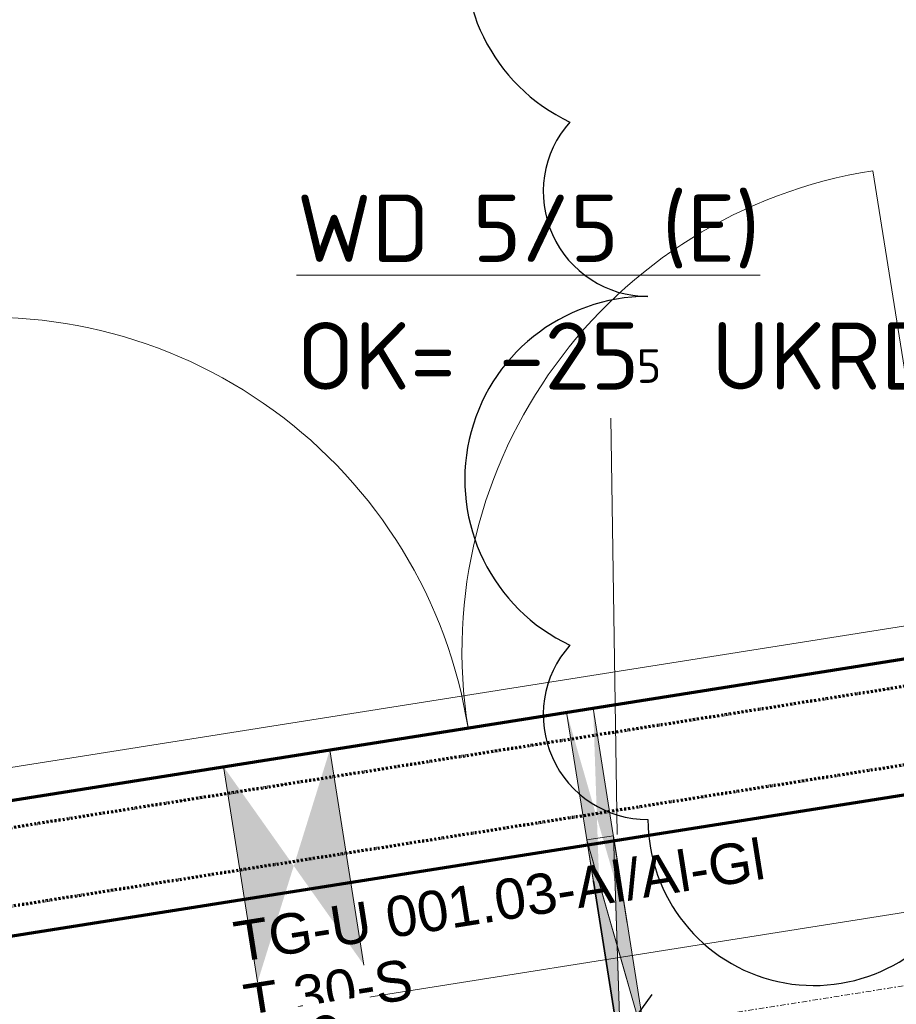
# Model space of a CAD drawing. Header units: millimetres. Extents: x 1523 to 74423, y -42059 to 10268.
# Tile 24 of 77: x 37384 to 39012, y -28609 to -26780. Entities that reach past the tile are written whole.
import ezdxf

# ---------------------------------------------------------------- set-up
doc = ezdxf.new("R2010")
doc.units = ezdxf.units.MM
for name, pattern in [('_Projekt 07 -  _  -  _  -  _  -', [7.5, 3.5, -2, 0, -2]), ('CAx_nichtHalbton', [20001.0584, 10000, -0.5292, 10000, -0.5292]), ('IMPORT-STRICHPUNKT _7_', [20, 10, -5, 0, -5]), ('Verdeckt 2x', [3.572, 2.3813, -1.1907])]:
    doc.linetypes.add(name, pattern=pattern)
for name, color, linetype, lineweight, true_color in [('90 A--Achsraster _1_50_', 7, 'IMPORT-STRICHPUNKT _7_', 13, 0x656565), ('AD', 1, 'Continuous', 13, 0xff0000), ('G-____-REVC-OTLN', 1, 'Continuous', 25, 0xff0000), ('Neubau_10 A--Wand innen _tragend_', 7, 'Continuous', 13, 0x656565), ('Neubau_20 A--Gründungsbelag', 7, 'Continuous', 13, 0x656565), ('Sockelbeschichtung Sprühnebel', 7, 'Continuous', 13, 0x656565), ('Xref_706_5_--_ÜP_-1_000_16_Übersichtsplan UG_IFC 2025_01_13_dwg', 7, 'Continuous', 13, 0x767676), ('XX', 7, 'Continuous', 18, 0x804040)]:
    doc.layers.add(name, color=color, linetype=linetype, lineweight=lineweight, true_color=true_color)
for name, color, linetype, lineweight in [('AD_Detail', 7, 'Continuous', 13), ('Ax-50_BM-Bem', 7, 'Continuous', 9), ('Ax_BM-Bem', 7, 'Continuous', 9), ('GB_HLS-OBJ', 7, 'Continuous', 18), ('M-EQPM-___-IDEN', 7, 'Continuous', 9)]:
    doc.layers.add(name, color=color, linetype=linetype, lineweight=lineweight)
doc.styles.add('Arial', font='arial.ttf', dxfattribs={"height": 75})
doc.styles.add('ISOCPEUR', font='isocpeur.ttf', dxfattribs={"height": 125})
doc.styles.add('ISOCPEUR_2', font='isocpeur.ttf', dxfattribs={"height": 90})
doc.styles.add('ISOCPEUR_3', font='isocpeur.ttf', dxfattribs={"height": 62.5})
doc.dimstyles.new('KI_1_8_mm_Isocpeur__cm_m__Aufrundung_auf_5_mm_ELT_Gesamtbemaßung_1', dxfattribs={"dimscale": 304.8, "dimtxt": 89.638306, "dimasz": 0.492126, "dimexe": 0.295276, "dimexo": 0.0625, "dimgap": 0.049213, "dimtad": 1, "dimlfac": 0.001, "dimrnd": 0.005, "dimzin": 0, "dimdsep": 46, "dimtxsty": 'ISOCPEUR_2', "dimblk1": 'OBLIQUE', "dimblk2": 'OBLIQUE', "dimsah": 1, "dimcen": 0.09, "dimdle": 0.295276, "dimadec": 0, "dimazin": 0, "dimtfac": 1, "dimtdec": 4, "dimtix": 1, "dimtmove": 0, "dimatfit": 3, "dimfxl": 0.984252, "dimfxlon": 1, "dimtvp": 1, "dimtfill": 1, "dimtolj": 1, "dimtzin": 0, "dimlwd": 25, "dimlwe": 25, "dimarcsym": 2})

# ---------------------------------------------------------------- blocks, each defined once
blk = doc.blocks.new('SuD_WD_RB Allgemein - SuD_WD_RB Allgemein-38426179-SuD_-1UG gesamt Plot  - Blatt 1')
at = {"layer": 'AD', "lineweight": 18}
blk.add_hatch(color=256, dxfattribs=at).paths.add_polyline_path([(0, -25), (-202.5, 0), (-405, -25), (-390.6, -25)])
at = {"layer": 'AD_Detail', "lineweight": 18, "true_color": 0xff0000}
blk.add_hatch(color=1, dxfattribs=at).paths.add_polyline_path([(0, 25), (-405, 25), (-202.5, 0), (-177.4, 3.1)])
at = {"layer": 'AD', "color": 7}
for p, q in [((-405, -25), (0, 25)), ((-405, 25), (0, -25)), ((-405, -25), (-405, 25)), ((-405, 25), (0, 25)), ((0, 25), (0, -25)), ((0, -25), (-405, -25))]:
    blk.add_line(p, q, dxfattribs=at)
at = {"layer": 'AD_Detail'}
for p, q in [((0, 25), (-405, 25)), ((-405, 25), (-202.5, 0)), ((-202.5, 0), (0, 25)), ((-202.5, 0), (-405, -25)), ((0, -25), (-202.5, 0)), ((-405, -25), (0, -25))]:
    blk.add_line(p, q, dxfattribs=at)
blk = doc.blocks.new('Xref_706_5_--_ÜP_-1_000_11_Übersichtsplan UG_IFC 2024_09_30_dwg_Tür Ol 2-Fl 27_3-41959642-SuD_-1UG gesamt Plot  - Blatt 1')
at = {"layer": 'Neubau_10 A--Wand innen _tragend_', "color": 9, "true_color": 0xcbcbcb}
for p, q in [((-905, 0), (-905, 905)), ((905, 0), (905, 905))]:
    blk.add_line(p, q, dxfattribs=at)
at = {"layer": 'Neubau_10 A--Wand innen _tragend_', "color": 9, "true_color": 0xcbcbcb, "flags": 128}
for points in [[(-1005, -50), (-905, -50), (-905, 0), (-1005, 0), (-1005, -50), (-1005, 0)], [(1005, -50), (905, -50), (905, 0), (1005, 0), (1005, -50), (1005, 0)]]:
    blk.add_lwpolyline(points, close=True, dxfattribs=at)
for points in [[(-1005, -405), (-990, -405), (-990, -50)], [(1005, -405), (990, -405), (990, -50)]]:
    blk.add_lwpolyline(points, dxfattribs=at)
at = {"layer": 'Neubau_10 A--Wand innen _tragend_', "color": 9, "true_color": 0xcbcbcb}
for centre, start, end in [((-905, 0), 360, 90), ((905, 0), 90, 180)]:
    blk.add_arc(centre, 905, start, end, dxfattribs=at)
blk = doc.blocks.new('Xref_706_5_--_ÜP_-1_000_11_Übersichtsplan UG_IFC 2024_09_30_dwg_Standard-Rastermarker_7-V11-SuD_-1UG gesamt Plot  - Blatt 1')
at = {"layer": '90 A--Achsraster _1_50_', "color": 9, "true_color": 0xcbcbcb}
blk.add_line((0, 0), (52708.2, 0), dxfattribs=at)
blk = doc.blocks.new('Xref_706_5_--_ÜP_-1_000_16_Übersichtsplan UG_IFC 2025_01_13_dwg-35469238-SuD_-1UG gesamt Plot  - Blatt 1')
at = {"layer": 'Neubau_10 A--Wand innen _tragend_', "true_color": 0xededed}
for points in [[(22582.3, -91437.7), (22499.3, -91435.3), (22260.3, -91457.6), (22464.2, -91463.7), (22572.3, -91439.9)], [(22585.1, -91467.2), (22464.2, -91463.7), (22264.9, -91507.4), (22503.9, -91485.1), (22545.8, -91475.9)], [(22709.6, -91913), (22306.4, -91950.7), (22517.3, -92031.4), (22620, -91968.2)], [(22728.2, -92112.1), (22517.3, -92031.4), (22325, -92149.8), (22610.1, -92123.2)]]:
    blk.add_hatch(color=7, dxfattribs=at).paths.add_polyline_path(points)
at = {"layer": 'Neubau_10 A--Wand innen _tragend_', "color": 9, "true_color": 0xcbcbcb}
for p, q in [((22663.5, -91419.9), (22260.3, -91457.6)), ((22264.9, -91507.4), (22668.2, -91469.7)), ((22709.6, -91913), (22306.4, -91950.7)), ((22325, -92149.8), (22728.2, -92112.1))]:
    blk.add_line(p, q, dxfattribs=at)
at = {"layer": 'Neubau_20 A--Gründungsbelag', "color": 9, "true_color": 0xcbcbcb, "flags": 128}
blk.add_lwpolyline([(13969.1, -56992.6), (15254.1, -70749.9), (15005.2, -70773.1), (15122.3, -72027.7), (15371.3, -72004.4), (16703.5, -86267.3), (16454.6, -86290.6), (16641.5, -88291.9), (16890.4, -88268.6), (16916.5, -88547.4), (22193.5, -88054.5), (22437.6, -90668.1), (22188.7, -90691.4), (22375.7, -92692.7), (22624.6, -92669.4), (23571.2, -102803.9)], dxfattribs=at)
blk.add_lwpolyline([(20758, -94729), (22576.7, -94845.5), (22177.1, -90566.9), (20384.9, -90734.3), (20396.5, -90858.8), (20147.6, -90882), (20334.6, -92883.3), (20583.5, -92860.1)], close=True, dxfattribs=at)
at = {"layer": 'Sockelbeschichtung Sprühnebel', "color": 9, "true_color": 0xcbcbcb, "flags": 128}
for points in [[(22552.8, -95234.7), (21913.7, -88392), (16636.6, -88884.9), (13655.8, -56972.6)], [(14105.5, -57001.4), (15333.6, -70149.9), (15413.3, -70142.4), (17110.5, -88313.3), (22387.6, -87820.4), (23085.7, -95294.5), (22931.4, -95308.9), (23637.6, -102869.5), (23263.1, -102839), (23043.5, -100488.1)]]:
    blk.add_lwpolyline(points, dxfattribs=at)
for name, p, rotation in [('Xref_706_5_--_ÜP_-1_000_11_Übersichtsplan UG_IFC 2024_09_30_dwg_Standard-Rastermarker_7-V11-SuD_-1UG gesamt Plot  - Blatt 1', (24579.7, -109838), 95.33628353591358), ('Xref_706_5_--_ÜP_-1_000_11_Übersichtsplan UG_IFC 2024_09_30_dwg_Tür Ol 2-Fl 27_3-41959642-SuD_-1UG gesamt Plot  - Blatt 1', (22282.2, -91692), 95.33628353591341)]:
    blk.add_blockref(name, p, dxfattribs=dict(rotation=rotation))
at = {"layer": 'Neubau_10 A--Wand innen _tragend_', "char_height": 75, "attachment_point": 1, "rotation": 95.3363, "line_spacing_factor": 0.941778, "style": 'Arial'}
for s, insert, width in [('TG-U 001.03-Al/Al-Gl', (22614.6, -92153.6), 1188.164), ('T 30-S', (22731.9, -92142.6), 375.548)]:
    blk.add_mtext(s, dxfattribs=dict(at, insert=insert, width=width))
blk = doc.blocks.new('DIMBLOCK6-SuD_-1UG gesamt Plot  - Blatt 1')
at = {"layer": 'Ax-50_BM-Bem', "lineweight": 25}
for p, q in [((38449.2, -28380.6), (38510.2, -28765.8)), ((38496.1, -28676.9), (38449.2, -28380.6)), ((37273.4, -28566.8), (37334.4, -28952)), ((37320.4, -28863.1), (37273.4, -28566.8)), ((38496.1, -28676.9), (38558.5, -28591.1)), ((37231.5, -28877.2), (38585, -28662.8)), ((38496.1, -28676.9), (38433.8, -28762.7)), ((37320.4, -28863.1), (37382.7, -28777.3)), ((37320.4, -28863.1), (37258, -28948.9))]:
    blk.add_line(p, q, dxfattribs=at)
at = {"layer": 'Ax-50_BM-Bem', "color": 0, "lineweight": 25, "insert": (37796.8, -28653.4), "char_height": 90, "width": 220.506, "attachment_point": 1, "rotation": 9, "line_spacing_factor": 1.149209, "style": 'ISOCPEUR_2', "bg_fill": 3, "box_fill_scale": 1.25, "bg_fill_color": 256, "bg_fill_true_color": 13158600, "bg_fill_transparency": 0}
blk.add_mtext('1,19', dxfattribs=at)
blk = doc.blocks.new('_Oblique')
at = {"color": 0, "linetype": 'ByBlock', "lineweight": -2}
blk.add_line((-0.5, -0.5), (0.5, 0.5), dxfattribs=at)
blk = doc.blocks.new('Family - ___-42520987-SuD_-1UG gesamt Plot  - Blatt 1')
at = {"layer": 'G-____-REVC-OTLN'}
for centre, radius, start, end in [((18229.7, -92009.9), 308.4, 263.6681, 58.4594), ((16601.7, -92139.6), 340.2, 173.6681, 328.4594), ((17036.4, -92187.8), 194.4, 221.8578, 353.6681), ((17567.8, -92246.8), 340.2, 173.6681, 328.4594), ((18002.5, -92295), 194.4, 221.8578, 353.6681)]:
    blk.add_arc(centre, radius, start, end, dxfattribs=at)

msp = doc.modelspace()

# ---------------------------------------------------------------- linework, layer by layer
at = {"layer": 'M-EQPM-___-IDEN'}
msp.add_line((38493.43, -28293.939), (38481.824, -27520.263), dxfattribs=at)
at = {"layer": 'XX', "color": 6, "linetype": '_Projekt 07 -  _  -  _  -  _  -', "lineweight": 70, "true_color": 0xff00ff}
msp.add_line((41565.416, -27616.612), (34947.904, -28664.723), dxfattribs=at)
at = {"layer": 'XX', "color": 5, "linetype": '_Projekt 07 -  _  -  _  -  _  -', "lineweight": 70, "true_color": 0x0000ff}
msp.add_line((41760.379, -27731.696), (34801.534, -28833.868), dxfattribs=at)
at = {"layer": 'XX', "color": 7, "linetype": 'CAx_nichtHalbton', "lineweight": 70, "true_color": 0xffffff}
for p, q in [((41993.867, -27750.622), (27178.542, -30097.139)), ((35088.186, -28591.258), (39335.246, -27918.59))]:
    msp.add_line(p, q, dxfattribs=at)
at = {"layer": 'XX', "color": 9, "linetype": 'Verdeckt 2x', "true_color": 0xc0c0c0}
msp.add_line((34877.254, -28877.783), (41792.659, -27782.464), dxfattribs=at)

# ---------------------------------------------------------------- block references
at = {"layer": 'GB_HLS-OBJ', "rotation": 279.0000000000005}
msp.add_blockref('SuD_WD_RB Allgemein - SuD_WD_RB Allgemein-38426179-SuD_-1UG gesamt Plot  - Blatt 1', (38525.108, -28699.943), dxfattribs=at)
at = {"layer": 'Xref_706_5_--_ÜP_-1_000_16_Übersichtsplan UG_IFC 2025_01_13_dwg', "color": 9, "true_color": 0xcbcbcb, "rotation": 273.663716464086}
msp.add_blockref('Xref_706_5_--_ÜP_-1_000_16_Übersichtsplan UG_IFC 2025_01_13_dwg-35469238-SuD_-1UG gesamt Plot  - Blatt 1', (128297.139, 0), dxfattribs=at)

# ---------------------------------------------------------------- texts
at = {"layer": 'M-EQPM-___-IDEN', "color": 1, "true_color": 0xff0000, "attachment_point": 1}
for s, insert, char_height, width, style in [('\\LWD 5/5 (E)', (37898.074, -27104.822), 125, 1026.16, 'ISOCPEUR'), ('OK= -25', (37898.074, -27342.086), 125, 765.61156, 'ISOCPEUR'), (' UKRD', (38589.298, -27342.086), 125, 573.20656, 'ISOCPEUR'), ('5', (38529.767, -27392.09), 62.5, 72.15187, 'ISOCPEUR_3')]:
    msp.add_mtext(s, dxfattribs=dict(at, insert=insert, char_height=char_height, width=width, style=style))

# ---------------------------------------------------------------- next in the draw order: dimensions: what is measured, and where the dimension line sits
at = {"layer": 'Ax_BM-Bem', "lineweight": 25}
dim = msp.add_linear_dim(base=(38496.142, -28676.873), p1=(37273.427, -28566.792), p2=(38449.212, -28380.566), angle=9, dimstyle='KI_1_8_mm_Isocpeur__cm_m__Aufrundung_auf_5_mm_ELT_Gesamtbemaßung_1', override={"dimpost": '<>', "dimfxl": 1190.441004}, dxfattribs=at)
dim.commit()
dim.dimension.update_dxf_attribs({"geometry": 'DIMBLOCK6-SuD_-1UG gesamt Plot  - Blatt 1', "text_midpoint": (37898.864, -28710.724)})

# ---------------------------------------------------------------- next in the draw order: block references
at = {"layer": 'G-____-REVC-OTLN', "rotation": 276.3318582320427}
msp.add_blockref('Family - ___-42520987-SuD_-1UG gesamt Plot  - Blatt 1', (128297.139, 0), dxfattribs=at)

doc.saveas('drawing.dxf')
